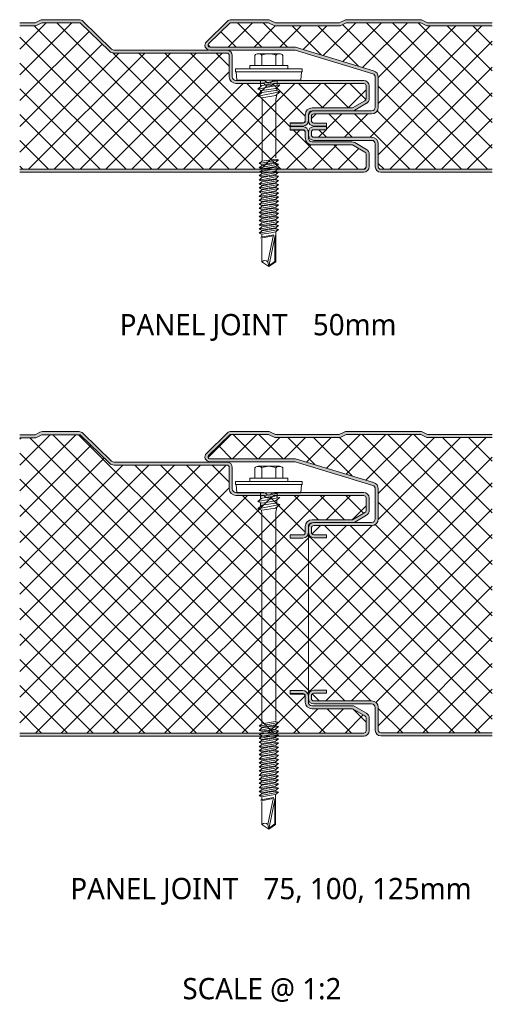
# Model space of a CAD drawing. Header units: millimetres. Extents: x 4895 to 13107, y -1689 to 6634.
# Tile 1 of 9: x 8911 to 9066, y -1689 to -1365. Entities that reach past the tile are written whole.
import ezdxf

# ---------------------------------------------------------------- set-up
doc = ezdxf.new("R2010")
doc.units = ezdxf.units.MM
doc.layers.add('A-DETL-GENF', color=92, linetype='Continuous', lineweight=13)
doc.layers.add('G-ANNO-TEXT', color=231, linetype='Continuous', lineweight=9)
doc.styles.add('Yu Gothic_2', font='Yu Gothic.ttf', dxfattribs={"height": 7})
doc.styles.add('Yu Gothic_B', font='Yu Gothic.ttf', dxfattribs={"height": 7})
pattern_1 = [(45, (-4218.303, 1414.949), (-4.242641, 4.242641), []), (135, (-4218.303, 1414.949), (-4.242641, -4.242641), [])]
pattern_2 = [(45, (-4218.303, 1600.493), (-4.242641, 4.242641), []), (135, (-4218.303, 1600.493), (-4.242641, -4.242641), [])]

# ---------------------------------------------------------------- blocks, each defined once
blk = doc.blocks.new('HFX 1000 - FINELINE - FLAT - HFX 1000 50mm - JOINT - FINELINE - FLAT-4474022-ALL PANELS 10')
at = {"layer": 'A-DETL-GENF'}
h = blk.add_hatch(color=256, dxfattribs=at)
h.paths.add_polyline_path([(0, 0), (113.09, 0), (113.55, 0.06), (113.99, 0.24), (114.36, 0.53), (114.65, 0.9), (114.83, 1.33), (114.89, 1.8), (114.89, 5.96), (114.83, 6.43), (114.65, 6.86), (114.36, 7.23), (113.89, 7.58), (110.11, 9.76), (109.67, 9.94), (109.21, 10), (96.09, 10), (95.78, 10.04), (95.49, 10.16), (95.24, 10.35), (95.05, 10.6), (94.93, 10.89), (94.89, 11.2), (94.88, 13.22), (94.83, 13.67), (94.65, 14.1), (94.36, 14.47), (93.99, 14.76), (93.55, 14.94), (93.09, 15), (88.89, 15), (88.89, 14), (93.09, 14), (93.29, 13.97), (93.49, 13.89), (93.7, 13.71), (93.78, 13.59), (93.86, 13.41), (93.89, 13.06), (93.89, 11.18), (93.96, 10.63), (94.18, 10.1), (94.53, 9.64), (94.99, 9.29), (95.52, 9.07), (96.09, 9), (109.42, 9), (113.49, 6.65), (113.65, 6.53), (113.78, 6.36), (113.86, 6.17), (113.89, 5.96), (113.89, 1.8), (113.86, 1.59), (113.78, 1.4), (113.65, 1.23), (113.49, 1.11), (113.29, 1.03), (113.09, 1), (0, 1)])
h.paths.add_polyline_path([(88.98, 15.2), (93.09, 15.2), (93.55, 15.26), (93.99, 15.44), (94.36, 15.72), (94.65, 16.1), (94.83, 16.53), (94.88, 17.05), (94.89, 19), (94.95, 19.35), (95.05, 19.6), (95.24, 19.84), (95.52, 20.05), (95.78, 20.16), (96.22, 20.2), (109.21, 20.2), (109.67, 20.26), (110.11, 20.44), (113.99, 22.68), (114.36, 22.96), (114.65, 23.33), (114.83, 23.77), (114.89, 24.23), (114.89, 28.4), (114.83, 28.86), (114.65, 29.3), (114.36, 29.67), (113.99, 29.95), (113.49, 30.14), (113.09, 30.2), (83.94, 30.2), (83.54, 30.15), (83.22, 30.04), (82.93, 29.89), (82.26, 29.4), (82.04, 29.34), (81.8, 29.33), (81.57, 29.38), (81.36, 29.48), (81.16, 29.61), (80.88, 29.86), (80.56, 30.04), (80.21, 30.16), (79.84, 30.2), (71.09, 30.2), (70.78, 30.24), (70.49, 30.36), (70.24, 30.55), (70.05, 30.8), (69.93, 31.08), (69.89, 31.4), (69.89, 38.4), (69.83, 38.86), (69.65, 39.3), (69.36, 39.67), (68.99, 39.95), (68.55, 40.13), (68.09, 40.2), (31.04, 40.2), (30.73, 40.23), (30.44, 40.35), (30.2, 40.54), (20.8, 49.68), (20.43, 49.96), (20.01, 50.14), (19.55, 50.2), (7.54, 50.2), (7.06, 50.14), (6.61, 49.97), (5.05, 49.2), (0, 49.2), (0, 48.2), (5.29, 48.2), (7.29, 49.2), (19.87, 49.2), (29.5, 39.82), (29.95, 39.48), (30.48, 39.27), (31.04, 39.2), (68.09, 39.2), (68.29, 39.17), (68.49, 39.09), (68.65, 38.96), (68.78, 38.8), (68.86, 38.6), (68.89, 38.4), (68.89, 31.4), (68.96, 30.83), (69.18, 30.3), (69.53, 29.84), (69.99, 29.49), (70.52, 29.27), (71.09, 29.2), (80.24, 29.2), (80.56, 28.83), (80.96, 28.56), (81.41, 28.39), (81.89, 28.33), (82.37, 28.39), (82.82, 28.56), (83.22, 28.83), (83.54, 29.2), (113.09, 29.2), (113.29, 29.17), (113.49, 29.09), (113.65, 28.96), (113.78, 28.8), (113.86, 28.6), (113.89, 28.32), (113.89, 24.23), (113.86, 24.03), (113.78, 23.83), (113.65, 23.67), (113.49, 23.54), (109.42, 21.2), (96.09, 21.2), (95.52, 21.12), (94.99, 20.9), (94.53, 20.55), (94.18, 20.1), (93.96, 19.56), (93.89, 19), (93.88, 16.92), (93.86, 16.79), (93.78, 16.6), (93.62, 16.41), (93.49, 16.3), (93.29, 16.22), (93.09, 16.2), (88.89, 16.2), (88.89, 15.2)])
h = blk.add_hatch(dxfattribs=at)
h.set_pattern_fill('FP_5', color=256, style=0, pattern_type=2)
h.set_pattern_definition(pattern_1)
h.paths.add_polyline_path([(0, 1), (113.09, 1), (113.29, 1.03), (113.49, 1.11), (113.65, 1.23), (113.78, 1.4), (113.86, 1.59), (113.89, 1.8), (113.89, 5.96), (113.86, 6.17), (113.78, 6.36), (113.65, 6.53), (113.49, 6.65), (109.42, 9), (96.09, 9), (95.52, 9.07), (94.99, 9.29), (94.53, 9.64), (94.18, 10.1), (93.96, 10.63), (93.88, 11.2), (93.88, 13.07), (93.84, 13.26), (93.76, 13.44), (93.63, 13.59), (93.47, 13.71), (93.28, 13.78), (93.09, 13.8), (88.89, 13.8), (88.89, 16.31), (93.09, 16.31), (93.28, 16.34), (93.47, 16.41), (93.63, 16.52), (93.76, 16.67), (93.84, 16.85), (93.88, 17.05), (93.89, 19), (93.96, 19.56), (94.18, 20.1), (94.53, 20.55), (94.99, 20.9), (95.52, 21.12), (96.09, 21.2), (109.42, 21.2), (113.49, 23.54), (113.65, 23.67), (113.78, 23.83), (113.86, 24.03), (113.89, 24.23), (113.89, 28.4), (113.86, 28.6), (113.78, 28.8), (113.65, 28.96), (113.49, 29.09), (113.29, 29.17), (113.09, 29.2), (83.54, 29.2), (83.22, 28.83), (82.82, 28.56), (82.37, 28.39), (81.89, 28.33), (81.41, 28.39), (80.96, 28.56), (80.56, 28.83), (80.22, 29.2), (71.09, 29.2), (70.52, 29.27), (69.99, 29.49), (69.53, 29.84), (69.18, 30.3), (68.96, 30.83), (68.89, 31.4), (68.89, 38.4), (68.86, 38.6), (68.78, 38.8), (68.65, 38.96), (68.49, 39.09), (68.29, 39.17), (68.09, 39.2), (31.04, 39.2), (30.48, 39.27), (29.95, 39.48), (29.5, 39.82), (19.87, 49.2), (7.29, 49.2), (5.29, 48.2), (0, 48.2), (0, 28.32)])
h = blk.add_hatch(color=256, dxfattribs=at)
h.paths.add_polyline_path([(155.29, 0), (155.29, 1), (118.68, 1), (118.48, 1.03), (118.28, 1.11), (118.12, 1.23), (117.99, 1.4), (117.91, 1.59), (117.88, 1.8), (117.88, 9.3), (117.81, 9.87), (117.59, 10.4), (117.24, 10.86), (116.78, 11.21), (116.25, 11.43), (115.68, 11.5), (96.68, 11.5), (96.48, 11.53), (96.28, 11.61), (96.12, 11.73), (95.99, 11.9), (95.91, 12.09), (95.88, 12.3), (95.88, 13.2), (95.91, 13.41), (95.99, 13.6), (96.12, 13.77), (96.28, 13.89), (96.48, 13.97), (96.68, 14), (100.88, 14), (100.88, 15), (96.68, 15), (96.22, 14.94), (95.78, 14.76), (95.41, 14.47), (95.13, 14.1), (94.94, 13.6), (94.88, 13.2), (94.9, 12.21), (94.95, 11.83), (95.13, 11.4), (95.41, 11.03), (95.78, 10.74), (96.22, 10.56), (96.68, 10.5), (115.68, 10.5), (116, 10.46), (116.28, 10.34), (116.53, 10.15), (116.72, 9.9), (116.84, 9.61), (116.88, 9.3), (116.88, 1.8), (116.95, 1.33), (117.13, 0.9), (117.41, 0.53), (117.78, 0.24), (118.22, 0.06), (118.68, 0), (150.28, 0)])
h.paths.add_polyline_path([(100.88, 15.2), (100.88, 16.2), (96.68, 16.2), (96.48, 16.22), (96.28, 16.3), (96.12, 16.43), (95.99, 16.6), (95.91, 16.79), (95.88, 17), (95.88, 18.4), (95.91, 18.6), (95.99, 18.8), (96.12, 18.96), (96.28, 19.09), (96.48, 19.17), (96.68, 19.2), (115.68, 19.2), (116.25, 19.27), (116.78, 19.49), (117.24, 19.84), (117.59, 20.3), (117.81, 20.83), (117.88, 21.4), (117.88, 31.26), (117.81, 31.82), (117.6, 32.34), (117.27, 32.79), (116.84, 33.14), (116.33, 33.37), (90.68, 41.2), (62.35, 41.21), (62.21, 41.26), (62.07, 41.37), (62, 41.45), (61.93, 41.57), (61.89, 41.71), (61.89, 41.87), (61.93, 42.01), (62, 42.14), (62.1, 42.25), (69.23, 49.2), (81.81, 49.2), (83.81, 48.2), (105.29, 48.2), (107.29, 49.2), (131.81, 49.2), (133.81, 48.2), (155.29, 48.2), (155.29, 49.2), (134.05, 49.2), (132.47, 49.98), (132.04, 50.14), (131.55, 50.2), (107.54, 50.2), (107.06, 50.14), (106.61, 49.97), (105.05, 49.2), (84.05, 49.2), (82.49, 49.97), (82.04, 50.14), (81.55, 50.2), (69.55, 50.2), (69.09, 50.14), (68.66, 49.96), (68.3, 49.68), (61.37, 42.94), (61.13, 42.65), (60.95, 42.23), (60.9, 41.85), (60.91, 41.56), (61.01, 41.19), (61.19, 40.86), (61.44, 40.58), (61.76, 40.37), (62.11, 40.24), (62.49, 40.2), (90.54, 40.2), (116.03, 32.41), (116.33, 32.27), (116.55, 32.09), (116.73, 31.85), (116.85, 31.57), (116.88, 31.26), (116.88, 21.4), (116.84, 21.08), (116.72, 20.8), (116.53, 20.55), (116.25, 20.34), (116, 20.24), (115.68, 20.2), (96.68, 20.2), (96.22, 20.13), (95.78, 19.95), (95.41, 19.67), (95.13, 19.3), (94.94, 18.8), (94.88, 18.3), (94.88, 17), (94.95, 16.53), (95.13, 16.1), (95.41, 15.72), (95.78, 15.44), (96.22, 15.26), (96.68, 15.2), (100.82, 15.2)])
h = blk.add_hatch(dxfattribs=at)
h.set_pattern_fill('FP_5', color=256, style=0, pattern_type=2)
h.set_pattern_definition(pattern_1)
h.paths.add_polyline_path([(118.68, 1), (155.29, 1), (155.29, 48.2), (133.81, 48.2), (131.81, 49.2), (107.29, 49.2), (105.29, 48.2), (83.81, 48.2), (81.81, 49.2), (69.23, 49.2), (61.98, 42.11), (61.92, 41.99), (61.89, 41.85), (61.89, 41.71), (61.93, 41.57), (62, 41.45), (62.1, 41.34), (62.21, 41.26), (62.35, 41.21), (62.49, 41.2), (90.68, 41.2), (116.33, 33.37), (116.84, 33.14), (117.27, 32.79), (117.6, 32.34), (117.81, 31.82), (117.88, 31.26), (117.88, 21.4), (117.81, 20.83), (117.59, 20.3), (117.24, 19.84), (116.78, 19.49), (116.25, 19.27), (115.68, 19.2), (96.68, 19.2), (96.48, 19.17), (96.28, 19.09), (96.12, 18.96), (95.99, 18.8), (95.91, 18.6), (95.88, 18.4), (95.88, 17), (95.91, 16.79), (95.99, 16.6), (96.12, 16.43), (96.28, 16.3), (96.48, 16.22), (96.68, 16.2), (100.88, 16.2), (100.88, 14), (96.68, 14), (96.48, 13.97), (96.28, 13.89), (96.12, 13.77), (95.99, 13.6), (95.91, 13.41), (95.88, 13.2), (95.88, 12.3), (95.91, 12.09), (95.99, 11.9), (96.12, 11.73), (96.28, 11.61), (96.48, 11.53), (96.68, 11.5), (115.68, 11.5), (116.25, 11.43), (116.78, 11.21), (117.24, 10.86), (117.59, 10.4), (117.81, 9.87), (117.88, 9.3), (117.88, 1.8), (117.91, 1.59), (117.99, 1.4), (118.12, 1.23), (118.28, 1.11), (118.48, 1.03)])
for p, q in [((5.05, 49.2), (0, 49.2)), ((6.61, 49.97), (5.05, 49.2)), ((7.29, 49.2), (5.29, 48.2)), ((19.87, 49.2), (7.29, 49.2)), ((19.55, 50.2), (7.54, 50.2)), ((29.5, 39.82), (19.87, 49.2)), ((30.2, 40.54), (20.8, 49.68)), ((68.3, 49.68), (61.37, 42.94)), ((69.23, 49.2), (62.07, 42.23)), ((81.81, 49.2), (69.23, 49.2)), ((81.55, 50.2), (69.55, 50.2)), ((83.81, 48.2), (81.81, 49.2)), ((84.05, 49.2), (82.49, 49.97)), ((105.05, 49.2), (84.05, 49.2)), ((106.61, 49.97), (105.05, 49.2)), ((107.29, 49.2), (105.29, 48.2)), ((131.81, 49.2), (107.29, 49.2)), ((131.55, 50.2), (107.54, 50.2)), ((133.81, 48.2), (131.81, 49.2)), ((134.05, 49.2), (132.49, 49.97)), ((155.29, 49.2), (134.05, 49.2)), ((5.29, 48.2), (0, 48.2)), ((105.29, 48.2), (83.81, 48.2)), ((155.29, 48.2), (133.81, 48.2)), ((62.11, 40.2), (31.04, 40.2)), ((68.09, 39.2), (31.04, 39.2)), ((62.49, 41.2), (90.68, 41.2)), ((62.49, 40.2), (90.54, 40.2)), ((78.41, 39), (85.37, 39)), ((90.54, 40.2), (116.03, 32.41)), ((90.68, 41.2), (116.33, 33.37)), ((68.89, 31.4), (68.89, 38.4)), ((69.89, 31.4), (69.89, 38.4)), ((77.25, 38.47), (77.25, 35.15)), ((79.57, 38.47), (79.57, 35.15)), ((84.21, 38.47), (84.21, 35.15)), ((86.53, 38.47), (86.53, 35.15)), ((92.89, 34), (70.89, 34)), ((70.89, 34), (70.89, 33)), ((70.89, 33), (92.89, 33)), ((71.14, 33), (71.36, 30.31)), ((88.14, 35.15), (75.64, 35.15)), ((75.64, 35.15), (75.64, 34)), ((88.14, 34), (88.14, 35.15)), ((92.41, 30.31), (92.64, 33)), ((92.89, 33), (92.89, 34)), ((79.84, 30.2), (71.09, 30.2)), ((80.24, 29.2), (71.09, 29.2)), ((92.41, 30.31), (71.36, 30.31)), ((79.2, 30.31), (79.2, 28.18)), ((84.59, 30.05), (79.2, 29.22)), ((84.59, 29.32), (79.64, 28.56)), ((113.09, 29.2), (83.54, 29.2)), ((113.09, 30.2), (83.94, 30.2)), ((84.59, 30.31), (84.59, 28.61)), ((116.88, 31.26), (116.88, 21.4)), ((117.88, 31.26), (117.88, 21.4)), ((78.28, 27.38), (85.49, 28.78)), ((79.64, 28.56), (78.28, 27.38)), ((79.64, 26.91), (78.28, 27.38)), ((78.28, 25.01), (85.49, 26.41)), ((79.64, 26.19), (78.28, 25.01)), ((79.2, 27.07), (79.2, 25.81)), ((84.14, 27.6), (79.64, 26.91)), ((84.14, 26.88), (79.64, 26.19)), ((85.49, 28.78), (84.14, 27.6)), ((85.49, 26.41), (84.14, 26.88)), ((84.14, 25.23), (85.49, 26.41)), ((84.5, 27.92), (84.5, 26.75)), ((113.89, 24.23), (113.89, 28.4)), ((114.89, 24.23), (114.89, 28.4)), ((78.28, 25.01), (79.64, 24.54)), ((79.32, 24.65), (79.65, 23.92)), ((79.64, 24.54), (84.14, 25.23)), ((79.65, 23.92), (79.65, 3.92)), ((84.15, 23.95), (84.52, 25.57)), ((84.15, 4.74), (84.15, 23.95)), ((109.42, 21.2), (113.49, 23.54)), ((96.09, 21.2), (109.42, 21.2)), ((96.09, 20.2), (96.68, 20.2)), ((115.68, 20.2), (96.68, 20.2)), ((110.11, 20.44), (113.99, 22.68)), ((88.89, 13.8), (88.89, 16.31)), ((88.89, 16.31), (93.09, 16.31)), ((93.88, 17.05), (93.88, 18.99)), ((94.88, 18.4), (94.88, 17)), ((94.89, 18.4), (94.89, 19)), ((95.88, 18.4), (95.88, 17)), ((115.68, 19.2), (96.68, 19.2)), ((93.09, 16.2), (88.89, 16.2)), ((88.89, 15.2), (93.09, 15.2)), ((93.09, 15), (88.89, 15)), ((88.89, 14), (93.09, 14)), ((93.09, 13.8), (88.89, 13.8)), ((93.88, 11.2), (93.88, 13.07)), ((94.88, 13.2), (94.88, 12.3)), ((95.88, 13.2), (95.88, 12.3)), ((96.68, 16.2), (100.88, 16.2)), ((96.68, 15.2), (100.88, 15.2)), ((100.88, 15), (96.68, 15)), ((100.88, 14), (96.68, 14)), ((100.88, 16.2), (100.88, 15.21)), ((100.88, 15.21), (100.88, 14)), ((94.89, 11.2), (94.89, 12.3)), ((109.21, 10), (96.09, 10)), ((96.68, 11.5), (115.68, 11.5)), ((96.68, 10.5), (115.68, 10.5)), ((113.99, 7.52), (110.11, 9.76)), ((109.42, 9), (96.09, 9)), ((113.49, 6.65), (109.42, 9)), ((116.88, 9.3), (116.88, 1.8)), ((117.88, 9.3), (117.88, 1.8)), ((78.74, 2.83), (85.04, 4.05)), ((79.64, 3.61), (78.74, 2.83)), ((79.64, 3.61), (84.14, 4.36)), ((79.64, 2.52), (84.14, 3.27)), ((85.04, 4.05), (84.14, 4.36)), ((85.04, 4.05), (84.14, 3.27)), ((113.89, 1.8), (113.89, 5.96)), ((114.89, 1.8), (114.89, 5.96)), ((0, 1), (113.09, 1)), ((0, 0), (113.09, 0)), ((78.74, 2.83), (79.64, 2.52)), ((78.74, 1.48), (85.04, 2.71)), ((79.64, 2.26), (78.74, 1.48)), ((78.74, 1.48), (79.64, 1.17)), ((78.74, 0.14), (79.84, 0.35)), ((78.74, 0.14), (79.64, -0.17)), ((79.13, 0.21), (79.72, 0.67)), ((84.14, 3.01), (79.64, 2.26)), ((84.14, 1.92), (79.64, 1.17)), ((84.14, 1.67), (79.64, 0.92)), ((79.65, 0.31), (85.04, 1.36)), ((80.49, -0.29), (84.14, 0.32)), ((85.04, 0.01), (80.99, -0.77)), ((85.04, 0.01), (83.91, 0.4)), ((85.04, 1.36), (83.97, 0.29)), ((85.04, 2.71), (84.14, 3.01)), ((85.04, 2.71), (84.14, 1.92)), ((85.04, 1.36), (84.14, 1.67)), ((85.04, 0.01), (84.14, -0.77)), ((118.68, 1), (155.29, 1)), ((118.68, 0), (155.29, 0)), ((79.64, -0.43), (78.74, -1.21)), ((80.99, -0.77), (78.74, -1.21)), ((78.74, -1.21), (79.64, -1.52)), ((79.64, -1.78), (78.74, -2.56)), ((78.74, -2.56), (82.13, -1.9)), ((78.74, -2.56), (79.64, -2.87)), ((78.74, -3.9), (83.28, -3.02)), ((79.64, -3.12), (78.74, -3.9)), ((79.64, -0.43), (80.49, -0.29)), ((79.64, -1.52), (81.44, -1.22)), ((81.66, -1.44), (79.64, -1.78)), ((82.61, -2.37), (79.64, -2.87)), ((82.84, -2.59), (79.64, -3.12)), ((81.44, -1.22), (84.14, -0.77)), ((84.14, -1.03), (81.98, -1.39)), ((82.13, -1.9), (85.04, -1.33)), ((84.14, -2.12), (82.61, -2.37)), ((84.14, -2.37), (82.84, -2.59)), ((83.28, -3.02), (85.04, -2.68)), ((85.04, -2.68), (84.1, -3.47)), ((85.04, -1.33), (84.14, -1.03)), ((85.04, -1.33), (84.14, -2.12)), ((85.04, -2.68), (84.14, -2.37)), ((78.74, -3.9), (79.64, -4.21)), ((79.64, -4.47), (78.74, -5.25)), ((78.74, -5.25), (82.13, -4.59)), ((78.74, -5.25), (79.64, -5.56)), ((79.64, -5.82), (78.74, -6.6)), ((78.74, -6.6), (82.13, -5.94)), ((79.64, -4.21), (83.78, -3.52)), ((81.66, -4.13), (79.64, -4.47)), ((82.61, -5.06), (79.64, -5.56)), ((81.66, -5.48), (79.64, -5.82)), ((82.61, -6.42), (79.64, -6.91)), ((84.14, -3.72), (81.98, -4.08)), ((84.14, -5.07), (81.98, -5.43)), ((84.14, -6.41), (81.98, -6.77)), ((82.13, -4.59), (85.04, -4.03)), ((82.13, -5.94), (85.04, -5.38)), ((84.14, -4.81), (82.61, -5.06)), ((84.14, -6.16), (82.61, -6.42)), ((85.04, -4.03), (84.14, -3.72)), ((85.04, -4.03), (84.14, -4.81)), ((85.04, -5.38), (84.14, -5.07)), ((85.04, -5.38), (84.14, -6.16)), ((85.04, -6.72), (84.14, -6.41)), ((78.74, -6.6), (79.64, -6.91)), ((79.64, -7.16), (78.74, -7.94)), ((78.74, -7.94), (82.13, -7.29)), ((78.74, -7.94), (79.64, -8.25)), ((79.64, -8.51), (78.74, -9.29)), ((78.74, -9.29), (82.13, -8.63)), ((78.74, -9.29), (79.64, -9.6)), ((81.66, -6.83), (79.64, -7.16)), ((82.61, -7.76), (79.64, -8.25)), ((81.66, -8.17), (79.64, -8.51)), ((82.61, -9.1), (79.64, -9.6)), ((81.66, -9.52), (79.64, -9.86)), ((84.14, -7.76), (81.98, -8.12)), ((84.14, -9.11), (81.98, -9.47)), ((82.13, -7.29), (85.04, -6.72)), ((82.13, -8.63), (85.04, -8.07)), ((82.13, -9.98), (85.04, -9.41)), ((84.14, -7.5), (82.61, -7.76)), ((84.14, -8.85), (82.61, -9.1)), ((85.04, -6.72), (84.14, -7.5)), ((85.04, -8.07), (84.14, -7.76)), ((85.04, -8.07), (84.14, -8.85)), ((85.04, -9.41), (84.14, -9.11)), ((85.04, -9.41), (84.14, -10.2)), ((79.64, -9.86), (78.74, -10.64)), ((78.74, -10.64), (82.13, -9.98)), ((78.74, -10.64), (79.64, -10.95)), ((79.64, -11.2), (78.74, -11.98)), ((78.74, -11.98), (82.13, -11.33)), ((78.74, -11.98), (79.64, -12.29)), ((79.64, -12.55), (78.74, -13.33)), ((78.74, -13.33), (82.13, -12.67)), ((82.61, -10.45), (79.64, -10.95)), ((81.66, -10.87), (79.64, -11.2)), ((82.61, -11.8), (79.64, -12.29)), ((81.66, -12.21), (79.64, -12.55)), ((84.14, -10.45), (81.98, -10.81)), ((84.14, -11.8), (81.98, -12.16)), ((82.13, -11.33), (85.04, -10.76)), ((82.13, -12.67), (85.04, -12.11)), ((84.14, -10.2), (82.61, -10.45)), ((84.14, -11.54), (82.61, -11.8)), ((84.14, -12.89), (82.61, -13.14)), ((85.04, -10.76), (84.14, -10.45)), ((85.04, -10.76), (84.14, -11.54)), ((85.04, -12.11), (84.14, -11.8)), ((85.04, -12.11), (84.14, -12.89)), ((78.74, -13.33), (79.64, -13.64)), ((79.64, -13.9), (78.74, -14.68)), ((78.74, -14.68), (82.13, -14.02)), ((78.74, -14.68), (79.64, -14.99)), ((79.64, -15.24), (78.74, -16.03)), ((78.74, -16.03), (82.13, -15.37)), ((78.74, -16.03), (79.64, -16.33)), ((82.61, -13.14), (79.64, -13.64)), ((81.66, -13.56), (79.64, -13.9)), ((82.61, -14.49), (79.64, -14.99)), ((81.66, -14.91), (79.64, -15.24)), ((82.61, -15.84), (79.64, -16.33)), ((84.14, -13.15), (81.98, -13.51)), ((84.14, -14.49), (81.98, -14.85)), ((84.14, -15.84), (81.98, -16.2)), ((82.13, -14.02), (85.04, -13.45)), ((82.13, -15.37), (85.04, -14.8)), ((82.13, -16.71), (85.04, -16.15)), ((84.14, -14.24), (82.61, -14.49)), ((84.14, -15.58), (82.61, -15.84)), ((85.04, -13.45), (84.14, -13.15)), ((85.04, -13.45), (84.14, -14.24)), ((85.04, -14.8), (84.14, -14.49)), ((85.04, -14.8), (84.14, -15.58)), ((85.04, -16.15), (84.14, -15.84)), ((85.04, -16.15), (84.14, -16.93)), ((79.64, -16.59), (78.74, -17.37)), ((78.74, -17.37), (82.13, -16.71)), ((78.74, -17.37), (79.64, -17.68)), ((79.64, -17.94), (78.74, -18.72)), ((78.74, -18.72), (82.13, -18.06)), ((78.74, -18.72), (79.64, -19.03)), ((79.64, -19.28), (78.74, -20.07)), ((78.74, -20.07), (82.13, -19.41)), ((81.66, -16.25), (79.64, -16.59)), ((82.61, -17.18), (79.64, -17.68)), ((81.66, -17.6), (79.64, -17.94)), ((82.61, -18.53), (79.64, -19.03)), ((81.66, -18.95), (79.64, -19.28)), ((84.14, -17.19), (81.98, -17.55)), ((84.14, -18.53), (81.98, -18.89)), ((82.13, -18.06), (85.04, -17.49)), ((82.13, -19.41), (85.04, -18.84)), ((84.14, -16.93), (82.61, -17.18)), ((84.14, -18.28), (82.61, -18.53)), ((85.04, -17.49), (84.14, -17.19)), ((85.04, -17.49), (84.14, -18.28)), ((85.04, -18.84), (84.14, -18.53)), ((85.04, -18.84), (84.14, -19.62)), ((78.74, -20.07), (79.64, -20.37)), ((83.37, -20.64), (79.25, -21.37)), ((79.31, -21.69), (83.32, -20.91)), ((82.61, -19.88), (79.64, -20.37)), ((79.64, -20.37), (79.64, -21.3)), ((79.64, -21.9), (79.64, -29.46)), ((81.54, -29.46), (83.37, -20.64)), ((84.02, -20.78), (81.89, -31.03)), ((84.14, -19.62), (82.61, -19.88)), ((83.87, -21.47), (83.87, -29.32)), ((84.14, -29.46), (84.14, -19.62)), ((79.64, -29.46), (81.89, -31.03)), ((81.89, -31.03), (81.54, -29.46)), ((81.89, -31.03), (84.14, -29.46)), ((83.87, -29.32), (81.97, -30.66))]:
    blk.add_line(p, q, dxfattribs=at)
for centre, radius, start, end in [((7.54, 48.1), 2.1, 90, 116.5651), ((19.55, 48.4), 1.8, 45.7585, 90), ((69.55, 48.4), 1.8, 90, 134.2415), ((81.55, 48.1), 2.1, 63.4349, 90), ((107.54, 48.1), 2.1, 90, 116.5651), ((131.55, 48.1), 2.1, 63.4349, 90), ((62.49, 41.8), 1.6, 134.2415, 270), ((62.49, 41.8), 0.6, 134.2415, 270), ((31.04, 41.4), 2.2, 225.7585, 270), ((31.04, 41.4), 1.2, 225.7585, 270), ((68.09, 38.4), 1.8, 0, 90), ((68.09, 38.4), 0.8, 0, 90), ((78.41, 37.45), 1.54, 41.3319, 138.6681), ((81.89, 33.61), 5.39, 64.5175, 115.4825), ((85.37, 37.45), 1.54, 41.3319, 138.6681), ((115.68, 31.26), 1.2, 360, 73.0233), ((115.68, 31.26), 2.2, 0, 73.0233), ((71.09, 31.4), 2.2, 180, 270), ((71.09, 31.4), 1.2, 180, 270), ((79.84, 28.4), 1.8, 42.5976, 90), ((81.89, 30.33), 2, 214.5, 325.5), ((81.89, 30.33), 1, 224.6456, 318.9738), ((83.94, 28.4), 1.8, 90, 135.3756), ((113.09, 28.4), 1.8, 360, 90), ((113.09, 28.4), 0.8, 360, 90), ((113.09, 24.23), 0.8, 300, 360), ((113.09, 24.23), 1.8, 300, 360), ((96.09, 19), 2.2, 90, 180), ((96.68, 18.4), 1.8, 90, 180), ((96.09, 19), 1.2, 90, 180), ((109.21, 22), 1.8, 270, 300), ((115.68, 21.4), 1.2, 270, 0), ((115.68, 21.4), 2.2, 270, 0), ((93.09, 17.11), 0.8, 270, 355.2551), ((93.09, 17), 1.8, 270, 360), ((93.09, 17), 0.8, 270, 349.6093), ((96.68, 17), 1.8, 180, 270), ((96.68, 18.4), 0.8, 90, 180), ((96.68, 17), 0.8, 180, 270), ((93.09, 13.2), 1.8, 0.0248, 90), ((93.09, 13.2), 0.8, 4.6767, 90), ((93.09, 13), 0.8, 4.7467, 90), ((96.68, 13.2), 1.8, 90, 180), ((96.68, 13.2), 0.8, 90, 180), ((96.09, 11.2), 2.2, 180, 270), ((96.68, 12.3), 1.8, 180, 270), ((96.09, 11.2), 1.2, 180, 270), ((96.68, 12.3), 0.8, 180, 270), ((109.21, 8.2), 1.8, 60, 90), ((115.68, 9.3), 2.2, 0, 90), ((115.68, 9.3), 1.2, 0, 90), ((113.09, 5.96), 0.8, 360, 60), ((113.09, 5.96), 1.8, 0, 60), ((113.09, 1.8), 1.8, 270, 360), ((113.09, 1.8), 0.8, 270, 0), ((118.68, 1.8), 1.8, 180, 270), ((118.68, 1.8), 0.8, 180, 270), ((80.59, -30.49), 1.41, 47.2756, 132.7244)]:
    blk.add_arc(centre, radius, start, end, dxfattribs=at)
blk = doc.blocks.new('HFX 1000 - FINELINE - FLAT - HFX 1000 100mm - JOINT - FINELINE - FLAT-4474020-ALL PANELS 10')
at = {"layer": 'A-DETL-GENF'}
h = blk.add_hatch(color=256, dxfattribs=at)
h.paths.add_polyline_path([(0, 0), (113.08, 0), (113.55, 0.06), (113.98, 0.24), (114.36, 0.53), (114.64, 0.9), (114.82, 1.33), (114.88, 1.8), (114.88, 5.96), (114.82, 6.43), (114.64, 6.86), (114.36, 7.23), (113.88, 7.58), (110.11, 9.76), (109.67, 9.94), (109.21, 10), (96.08, 10), (95.77, 10.04), (95.48, 10.16), (95.24, 10.35), (95.05, 10.6), (94.93, 10.89), (94.88, 11.2), (94.87, 13.31), (94.82, 13.67), (94.64, 14.1), (94.36, 14.47), (93.98, 14.76), (93.55, 14.94), (93.08, 15), (88.88, 15), (88.88, 14), (93.08, 14), (93.29, 13.97), (93.52, 13.87), (93.65, 13.76), (93.78, 13.59), (93.86, 13.41), (93.88, 13.06), (93.88, 11.2), (93.96, 10.63), (94.18, 10.1), (94.53, 9.64), (94.98, 9.29), (95.52, 9.07), (96.08, 9), (109.42, 9), (113.48, 6.65), (113.65, 6.53), (113.78, 6.36), (113.86, 6.17), (113.88, 5.96), (113.88, 1.8), (113.86, 1.59), (113.78, 1.4), (113.65, 1.23), (113.48, 1.11), (113.29, 1.03), (113.08, 1), (0, 1)])
h.paths.add_polyline_path([(88.98, 65.19), (93.08, 65.19), (93.55, 65.26), (93.98, 65.44), (94.36, 65.72), (94.64, 66.09), (94.82, 66.53), (94.88, 67.09), (94.88, 68.99), (94.95, 69.35), (95.05, 69.59), (95.24, 69.84), (95.53, 70.05), (95.78, 70.16), (96.68, 70.29), (109.76, 70.29), (110.11, 70.44), (113.98, 72.67), (114.36, 72.96), (114.64, 73.33), (114.82, 73.77), (114.88, 74.23), (114.88, 78.39), (114.82, 78.86), (114.64, 79.29), (114.36, 79.67), (113.98, 79.95), (113.48, 80.14), (113.01, 80.19), (83.93, 80.19), (83.58, 80.16), (83.24, 80.06), (82.93, 79.89), (82.26, 79.4), (82.03, 79.34), (81.8, 79.33), (81.57, 79.38), (81.36, 79.48), (81.16, 79.61), (80.88, 79.86), (80.56, 80.04), (80.2, 80.16), (79.84, 80.19), (71.08, 80.19), (70.77, 80.24), (70.48, 80.36), (70.24, 80.55), (70.05, 80.79), (69.93, 81.08), (69.88, 81.39), (69.88, 88.39), (69.82, 88.86), (69.64, 89.29), (69.36, 89.67), (68.98, 89.95), (68.48, 90.14), (68.08, 90.19), (31.03, 90.19), (30.73, 90.23), (30.44, 90.35), (30.2, 90.53), (20.8, 99.68), (20.43, 99.96), (20, 100.14), (19.54, 100.19), (7.54, 100.19), (7.06, 100.14), (6.6, 99.97), (5.05, 99.19), (0, 99.19), (0, 98.19), (5.28, 98.19), (7.28, 99.19), (19.87, 99.19), (29.5, 89.82), (29.95, 89.48), (30.47, 89.27), (31.03, 89.19), (68.08, 89.19), (68.29, 89.17), (68.48, 89.09), (68.65, 88.96), (68.78, 88.79), (68.86, 88.6), (68.88, 88.39), (68.88, 81.39), (68.96, 80.83), (69.18, 80.29), (69.53, 79.84), (69.98, 79.49), (70.52, 79.27), (71.08, 79.19), (80.24, 79.19), (80.56, 78.83), (80.95, 78.56), (81.4, 78.39), (81.88, 78.33), (82.36, 78.39), (82.82, 78.56), (83.21, 78.83), (83.53, 79.19), (113.08, 79.19), (113.29, 79.17), (113.48, 79.09), (113.65, 78.96), (113.78, 78.79), (113.86, 78.6), (113.88, 78.39), (113.88, 74.23), (113.86, 74.03), (113.78, 73.83), (113.65, 73.67), (113.48, 73.54), (109.42, 71.19), (96.08, 71.19), (95.52, 71.12), (94.98, 70.9), (94.53, 70.55), (94.18, 70.09), (93.96, 69.56), (93.88, 68.99), (93.88, 66.99), (93.86, 66.79), (93.78, 66.59), (93.65, 66.43), (93.48, 66.3), (93.29, 66.22), (93.08, 66.19), (88.88, 66.19), (88.88, 65.19)])
h = blk.add_hatch(dxfattribs=at)
h.set_pattern_fill('FP_6', color=256, style=0, pattern_type=2)
h.set_pattern_definition(pattern_2)
h.paths.add_polyline_path([(0, 1), (113.08, 1), (113.29, 1.03), (113.48, 1.11), (113.65, 1.23), (113.78, 1.4), (113.86, 1.59), (113.88, 1.8), (113.88, 5.96), (113.86, 6.17), (113.78, 6.36), (113.65, 6.53), (113.48, 6.65), (109.42, 9), (96.08, 9), (95.52, 9.07), (94.98, 9.29), (94.53, 9.64), (94.18, 10.1), (93.96, 10.63), (93.88, 11.2), (93.88, 13.07), (93.84, 13.26), (93.75, 13.44), (93.63, 13.59), (93.47, 13.71), (93.28, 13.78), (93.08, 13.8), (88.88, 13.8), (88.88, 15), (93.08, 15), (93.55, 14.94), (93.98, 14.76), (94.36, 14.47), (94.64, 14.1), (94.82, 13.67), (94.88, 13.3), (94.88, 66.99), (94.82, 66.53), (94.64, 66.09), (94.36, 65.72), (93.98, 65.44), (93.55, 65.26), (93.08, 65.19), (88.88, 65.19), (88.88, 66.19), (93.08, 66.19), (93.29, 66.22), (93.48, 66.3), (93.65, 66.43), (93.78, 66.59), (93.86, 66.79), (93.88, 66.99), (93.88, 68.99), (93.96, 69.56), (94.18, 70.09), (94.55, 70.56), (94.98, 70.9), (95.52, 71.12), (96.08, 71.19), (109.42, 71.19), (113.48, 73.54), (113.65, 73.67), (113.78, 73.83), (113.86, 74.03), (113.88, 74.23), (113.88, 78.39), (113.86, 78.6), (113.78, 78.79), (113.65, 78.96), (113.48, 79.09), (113.29, 79.17), (113.08, 79.19), (83.53, 79.19), (83.21, 78.83), (82.82, 78.56), (82.36, 78.39), (81.88, 78.33), (81.4, 78.39), (80.95, 78.56), (80.56, 78.83), (80.22, 79.19), (71.08, 79.19), (70.52, 79.27), (69.98, 79.49), (69.53, 79.84), (69.18, 80.29), (68.96, 80.83), (68.88, 81.39), (68.88, 88.39), (68.86, 88.6), (68.78, 88.79), (68.65, 88.96), (68.48, 89.09), (68.29, 89.17), (68.08, 89.19), (31.03, 89.19), (30.47, 89.27), (29.95, 89.48), (29.5, 89.82), (19.87, 99.19), (7.28, 99.19), (5.28, 98.19), (0, 98.19), (0, 5.43)])
h = blk.add_hatch(color=256, dxfattribs=at)
h.paths.add_polyline_path([(155.35, 0.1), (155.35, 1.1), (118.68, 1.1), (118.48, 1.12), (118.28, 1.2), (118.12, 1.33), (117.99, 1.5), (117.91, 1.69), (117.88, 1.9), (117.88, 9.4), (117.81, 9.97), (117.59, 10.5), (117.24, 10.95), (116.78, 11.3), (116.25, 11.52), (115.68, 11.6), (96.68, 11.6), (96.48, 11.62), (96.28, 11.7), (96.12, 11.83), (95.99, 12), (95.91, 12.19), (95.88, 12.4), (95.88, 13.3), (95.91, 13.5), (96.04, 13.76), (96.12, 13.86), (96.28, 13.99), (96.48, 14.07), (96.68, 14.1), (100.88, 14.1), (100.88, 15.1), (96.68, 15.1), (96.22, 15.04), (95.78, 14.86), (95.41, 14.57), (95.13, 14.2), (94.95, 13.76), (94.88, 13.3), (94.9, 12.31), (94.95, 11.93), (95.13, 11.5), (95.41, 11.12), (95.78, 10.84), (96.22, 10.66), (96.68, 10.6), (115.68, 10.6), (116, 10.56), (116.28, 10.44), (116.53, 10.25), (116.72, 10), (116.84, 9.71), (116.88, 9.4), (116.88, 1.9), (116.95, 1.43), (117.13, 1), (117.41, 0.62), (117.78, 0.34), (118.22, 0.16), (118.68, 0.1), (125.57, 0.1)])
h.paths.add_polyline_path([(100.88, 65.29), (100.88, 66.29), (96.68, 66.29), (96.48, 66.32), (96.28, 66.4), (96.12, 66.53), (95.99, 66.69), (95.91, 66.89), (95.88, 67.09), (95.88, 68.49), (95.91, 68.7), (95.99, 68.89), (96.12, 69.06), (96.28, 69.19), (96.48, 69.26), (96.68, 69.29), (115.68, 69.29), (116.25, 69.37), (116.78, 69.59), (117.24, 69.94), (117.59, 70.39), (117.81, 70.92), (117.88, 71.49), (117.88, 81.36), (117.81, 81.92), (117.59, 82.45), (117.27, 82.88), (116.84, 83.23), (116.33, 83.46), (90.68, 91.29), (62.35, 91.31), (62.21, 91.36), (62.07, 91.47), (62, 91.54), (61.93, 91.67), (61.89, 91.8), (61.89, 91.97), (61.93, 92.11), (62, 92.24), (62.1, 92.35), (69.23, 99.29), (81.81, 99.29), (83.81, 98.29), (105.29, 98.29), (107.29, 99.29), (131.81, 99.29), (133.81, 98.29), (155.35, 98.29), (155.35, 99.29), (134.05, 99.29), (132.47, 100.08), (132.04, 100.24), (131.55, 100.29), (107.54, 100.29), (107.06, 100.24), (106.61, 100.07), (105.05, 99.29), (84.05, 99.29), (82.49, 100.07), (82.04, 100.24), (81.55, 100.29), (69.55, 100.29), (69.09, 100.23), (68.66, 100.06), (68.3, 99.78), (61.37, 93.04), (61.13, 92.74), (60.95, 92.32), (60.9, 91.94), (60.91, 91.65), (61.01, 91.29), (61.19, 90.96), (61.44, 90.68), (61.76, 90.47), (62.11, 90.34), (62.63, 90.29), (90.54, 90.29), (116.03, 82.51), (116.31, 82.38), (116.55, 82.19), (116.74, 81.91), (116.85, 81.66), (116.88, 81.36), (116.88, 71.49), (116.84, 71.18), (116.72, 70.89), (116.53, 70.64), (116.25, 70.44), (116, 70.33), (115.68, 70.29), (96.68, 70.29), (96.22, 70.23), (95.78, 70.05), (95.41, 69.76), (95.13, 69.39), (94.95, 68.96), (94.88, 68.49), (94.88, 67.09), (94.95, 66.63), (95.13, 66.19), (95.41, 65.82), (95.78, 65.53), (96.22, 65.35), (96.68, 65.29), (97.74, 65.29)])
h = blk.add_hatch(dxfattribs=at)
h.set_pattern_fill('FP_6', color=256, style=0, pattern_type=2)
h.set_pattern_definition(pattern_2)
h.paths.add_polyline_path([(118.68, 1.1), (155.35, 1.1), (155.35, 98.29), (133.81, 98.29), (131.81, 99.29), (107.29, 99.29), (105.29, 98.29), (83.81, 98.29), (81.81, 99.29), (69.23, 99.29), (61.98, 92.21), (61.92, 92.08), (61.89, 91.94), (61.89, 91.8), (61.93, 91.67), (62, 91.54), (62.1, 91.44), (62.21, 91.36), (62.35, 91.31), (62.49, 91.29), (90.68, 91.29), (116.33, 83.46), (116.84, 83.23), (117.27, 82.88), (117.6, 82.43), (117.81, 81.91), (117.88, 81.36), (117.88, 71.49), (117.81, 70.92), (117.59, 70.39), (117.24, 69.94), (116.78, 69.59), (116.25, 69.37), (115.68, 69.29), (96.68, 69.29), (96.48, 69.26), (96.28, 69.19), (96.12, 69.06), (95.99, 68.89), (95.91, 68.7), (95.88, 68.49), (95.88, 67.09), (95.91, 66.89), (95.99, 66.69), (96.12, 66.53), (96.28, 66.4), (96.48, 66.32), (96.68, 66.29), (100.88, 66.29), (100.88, 65.29), (96.68, 65.29), (96.22, 65.35), (95.78, 65.53), (95.41, 65.82), (95.13, 66.19), (94.95, 66.63), (94.88, 67.09), (94.88, 13.3), (94.95, 13.76), (95.13, 14.2), (95.41, 14.57), (95.78, 14.86), (96.22, 15.04), (96.68, 15.1), (100.88, 15.1), (100.88, 14.1), (96.68, 14.1), (96.48, 14.07), (96.28, 13.99), (96.12, 13.86), (95.99, 13.7), (95.91, 13.5), (95.88, 13.3), (95.88, 12.4), (95.91, 12.19), (96.03, 11.94), (96.12, 11.83), (96.28, 11.7), (96.48, 11.62), (96.68, 11.6), (115.68, 11.6), (116.25, 11.52), (116.78, 11.3), (117.24, 10.95), (117.59, 10.5), (117.81, 9.97), (117.88, 9.4), (117.88, 1.9), (117.91, 1.69), (117.99, 1.5), (118.12, 1.33), (118.28, 1.2), (118.48, 1.12)])
for p, q in [((5.05, 99.19), (0, 99.19)), ((5.28, 98.19), (0, 98.19)), ((6.6, 99.97), (5.05, 99.19)), ((7.28, 99.19), (5.28, 98.19)), ((19.87, 99.19), (7.28, 99.19)), ((19.54, 100.19), (7.54, 100.19)), ((29.5, 89.82), (19.87, 99.19)), ((30.2, 90.53), (20.8, 99.68)), ((68.3, 99.78), (61.37, 93.04)), ((69.23, 99.29), (62.07, 92.32)), ((81.81, 99.29), (69.23, 99.29)), ((81.55, 100.29), (69.55, 100.29)), ((83.81, 98.29), (81.81, 99.29)), ((84.05, 99.29), (82.49, 100.07)), ((105.29, 98.29), (83.81, 98.29)), ((105.05, 99.29), (84.05, 99.29)), ((106.61, 100.07), (105.05, 99.29)), ((107.29, 99.29), (105.29, 98.29)), ((131.81, 99.29), (107.29, 99.29)), ((131.55, 100.29), (107.54, 100.29)), ((133.81, 98.29), (131.81, 99.29)), ((134.05, 99.29), (132.49, 100.07)), ((155.35, 98.29), (133.81, 98.29)), ((155.35, 99.29), (134.05, 99.29)), ((62.49, 91.29), (90.68, 91.29)), ((90.68, 91.29), (116.33, 83.46)), ((68.08, 90.19), (31.03, 90.19)), ((68.08, 89.19), (31.03, 89.19)), ((62.49, 90.29), (90.54, 90.29)), ((68.88, 81.39), (68.88, 88.39)), ((69.88, 81.39), (69.88, 88.39)), ((77.24, 88.26), (77.24, 84.94)), ((78.4, 88.79), (85.36, 88.79)), ((79.56, 88.26), (79.56, 84.94)), ((84.2, 88.26), (84.2, 84.94)), ((86.52, 88.26), (86.52, 84.94)), ((90.54, 90.29), (116.03, 82.51)), ((88.13, 84.94), (75.63, 84.94)), ((75.63, 84.94), (75.63, 83.79)), ((88.13, 83.79), (88.13, 84.94)), ((92.88, 83.79), (70.88, 83.79)), ((70.88, 83.79), (70.88, 82.79)), ((70.88, 82.79), (92.88, 82.79)), ((71.13, 82.79), (71.36, 80.1)), ((92.41, 80.1), (92.63, 82.79)), ((92.88, 82.79), (92.88, 83.79)), ((116.88, 81.36), (116.88, 71.49)), ((117.88, 81.36), (117.88, 71.49)), ((79.84, 80.19), (71.08, 80.19)), ((80.24, 79.19), (71.08, 79.19)), ((92.41, 80.1), (71.36, 80.1)), ((78.28, 77.17), (85.49, 78.57)), ((79.63, 78.35), (78.28, 77.17)), ((79.19, 80.1), (79.19, 77.97)), ((84.58, 79.84), (79.19, 79.01)), ((84.58, 79.11), (79.63, 78.35)), ((113.08, 79.19), (83.53, 79.19)), ((113.08, 80.19), (83.93, 80.19)), ((85.49, 78.57), (84.13, 77.39)), ((84.58, 80.1), (84.58, 78.4)), ((113.88, 74.23), (113.88, 78.39)), ((114.88, 74.23), (114.88, 78.39)), ((79.63, 76.7), (78.28, 77.17)), ((78.28, 74.8), (85.49, 76.2)), ((79.63, 75.98), (78.28, 74.8)), ((78.28, 74.8), (79.63, 74.33)), ((79.19, 76.86), (79.19, 75.6)), ((84.13, 77.39), (79.63, 76.7)), ((84.13, 76.67), (79.63, 75.98)), ((79.63, 74.33), (84.13, 75.02)), ((85.49, 76.2), (84.13, 76.67)), ((84.13, 75.02), (85.49, 76.2)), ((84.15, 73.74), (84.52, 75.36)), ((84.49, 77.71), (84.49, 76.54)), ((79.32, 74.44), (79.64, 73.7)), ((79.64, 73.7), (79.64, 4.34)), ((84.15, 5.17), (84.15, 73.74)), ((109.42, 71.19), (113.48, 73.54)), ((110.11, 70.44), (113.98, 72.67)), ((93.88, 66.99), (93.88, 68.99)), ((94.88, 68.49), (94.88, 68.99)), ((94.88, 68.49), (94.88, 67.09)), ((95.88, 68.49), (95.88, 67.09)), ((96.08, 71.19), (109.42, 71.19)), ((96.08, 70.19), (96.22, 70.19)), ((115.68, 70.29), (96.68, 70.29)), ((115.68, 69.29), (96.68, 69.29)), ((88.88, 65.19), (88.88, 66.19)), ((88.88, 66.19), (93.08, 66.19)), ((93.08, 65.19), (88.88, 65.19)), ((94.88, 67.09), (94.88, 13.3)), ((96.68, 66.29), (100.88, 66.29)), ((100.88, 65.29), (96.68, 65.29)), ((100.88, 66.29), (100.88, 65.29)), ((88.88, 13.8), (88.88, 15)), ((88.88, 15), (93.08, 15)), ((88.88, 14), (93.08, 14)), ((93.08, 13.8), (88.88, 13.8)), ((93.88, 11.2), (93.88, 13.07)), ((94.88, 13.3), (94.88, 12.4)), ((95.88, 13.3), (95.88, 12.4)), ((96.68, 15.1), (100.88, 15.1)), ((100.88, 14.1), (96.68, 14.1)), ((100.88, 15.1), (100.88, 14.1)), ((94.88, 11.2), (94.88, 12.4)), ((109.21, 10), (96.08, 10)), ((96.68, 11.6), (115.68, 11.6)), ((96.68, 10.6), (115.68, 10.6)), ((113.98, 7.52), (110.11, 9.76)), ((109.42, 9), (96.08, 9)), ((113.48, 6.65), (109.42, 9)), ((116.88, 9.4), (116.88, 1.9)), ((117.88, 9.4), (117.88, 1.9)), ((78.73, 3.25), (85.03, 4.48)), ((79.63, 4.04), (78.73, 3.25)), ((78.73, 3.25), (79.63, 2.95)), ((79.63, 4.04), (84.13, 4.79)), ((79.63, 2.95), (84.13, 3.7)), ((84.13, 3.44), (79.63, 2.69)), ((85.03, 4.48), (84.13, 4.79)), ((85.03, 4.48), (84.13, 3.7)), ((85.03, 3.13), (84.13, 3.44)), ((113.88, 1.8), (113.88, 5.96)), ((114.88, 1.8), (114.88, 5.96)), ((0, 1), (113.08, 1)), ((78.73, 1.91), (85.03, 3.13)), ((79.63, 2.69), (78.73, 1.91)), ((78.73, 1.91), (79.63, 1.6)), ((78.73, 0.56), (79.84, 0.78)), ((78.73, 0.56), (79.63, 0.25)), ((79.12, 0.64), (79.72, 1.1)), ((84.13, 2.35), (79.63, 1.6)), ((84.13, 2.09), (79.63, 1.34)), ((79.63, 0), (80.49, 0.14)), ((79.64, 0.74), (85.03, 1.79)), ((80.49, 0.14), (84.13, 0.75)), ((85.03, 0.44), (80.98, -0.35)), ((85.03, 0.44), (83.9, 0.83)), ((85.03, 1.79), (83.96, 0.72)), ((85.03, 3.13), (84.13, 2.35)), ((85.03, 1.79), (84.13, 2.09)), ((85.03, 0.44), (84.13, -0.34)), ((118.68, 1.1), (155.35, 1.1)), ((118.68, 0.1), (155.35, 0.1)), ((0, 0), (113.08, 0)), ((79.63, 0), (78.73, -0.79)), ((80.98, -0.35), (78.73, -0.79)), ((78.73, -0.79), (79.63, -1.09)), ((79.63, -1.35), (78.73, -2.13)), ((78.73, -2.13), (82.13, -1.47)), ((78.73, -2.13), (79.63, -2.44)), ((78.73, -3.48), (83.27, -2.6)), ((79.63, -2.7), (78.73, -3.48)), ((79.63, -1.09), (81.43, -0.79)), ((81.66, -1.01), (79.63, -1.35)), ((82.61, -1.94), (79.63, -2.44)), ((82.83, -2.16), (79.63, -2.7)), ((79.63, -3.79), (83.78, -3.09)), ((81.43, -0.79), (84.13, -0.34)), ((84.13, -0.6), (81.98, -0.96)), ((82.13, -1.47), (85.03, -0.91)), ((84.13, -1.69), (82.61, -1.94)), ((84.13, -1.95), (82.83, -2.16)), ((83.27, -2.6), (85.03, -2.25)), ((85.03, -2.25), (84.1, -3.04)), ((85.03, -0.91), (84.13, -0.6)), ((85.03, -0.91), (84.13, -1.69)), ((85.03, -2.25), (84.13, -1.95)), ((78.73, -3.48), (79.63, -3.79)), ((79.63, -4.04), (78.73, -4.83)), ((78.73, -4.83), (82.13, -4.17)), ((78.73, -4.83), (79.63, -5.13)), ((79.63, -5.4), (78.73, -6.18)), ((78.73, -6.18), (82.13, -5.52)), ((78.73, -6.18), (79.63, -6.49)), ((81.66, -3.71), (79.63, -4.04)), ((82.61, -4.64), (79.63, -5.13)), ((81.66, -5.06), (79.63, -5.4)), ((82.61, -5.99), (79.63, -6.49)), ((81.66, -6.4), (79.63, -6.74)), ((84.13, -3.29), (81.98, -3.65)), ((84.13, -4.64), (81.98, -5)), ((84.13, -5.99), (81.98, -6.35)), ((82.13, -4.17), (85.03, -3.6)), ((82.13, -5.52), (85.03, -4.95)), ((82.13, -6.86), (85.03, -6.29)), ((84.13, -4.38), (82.61, -4.64)), ((84.13, -5.74), (82.61, -5.99)), ((85.03, -3.6), (84.13, -3.29)), ((85.03, -3.6), (84.13, -4.38)), ((85.03, -4.95), (84.13, -4.64)), ((85.03, -4.95), (84.13, -5.74)), ((85.03, -6.29), (84.13, -5.99)), ((85.03, -6.29), (84.13, -7.08)), ((79.63, -6.74), (78.73, -7.52)), ((78.73, -7.52), (82.13, -6.86)), ((78.73, -7.52), (79.63, -7.83)), ((79.63, -8.08), (78.73, -8.87)), ((78.73, -8.87), (82.13, -8.21)), ((78.73, -8.87), (79.63, -9.17)), ((79.63, -9.43), (78.73, -10.21)), ((78.73, -10.21), (82.13, -9.55)), ((82.61, -7.33), (79.63, -7.83)), ((81.66, -7.75), (79.63, -8.08)), ((82.61, -8.68), (79.63, -9.17)), ((81.66, -9.09), (79.63, -9.43)), ((84.13, -7.33), (81.98, -7.69)), ((84.13, -8.68), (81.98, -9.04)), ((82.13, -8.21), (85.03, -7.64)), ((82.13, -9.55), (85.03, -8.99)), ((84.13, -7.08), (82.61, -7.33)), ((84.13, -8.42), (82.61, -8.68)), ((85.03, -7.64), (84.13, -7.33)), ((85.03, -7.64), (84.13, -8.42)), ((85.03, -8.99), (84.13, -8.68)), ((85.03, -8.99), (84.13, -9.77)), ((78.73, -10.21), (79.63, -10.52)), ((79.63, -10.78), (78.73, -11.56)), ((78.73, -11.56), (82.13, -10.9)), ((78.73, -11.56), (79.63, -11.87)), ((79.63, -12.12), (78.73, -12.91)), ((78.73, -12.91), (82.13, -12.25)), ((78.73, -12.91), (79.63, -13.21)), ((82.61, -10.02), (79.63, -10.52)), ((81.66, -10.44), (79.63, -10.78)), ((82.61, -11.37), (79.63, -11.87)), ((81.66, -11.79), (79.63, -12.12)), ((82.61, -12.72), (79.63, -13.21)), ((84.13, -10.03), (81.98, -10.39)), ((84.13, -11.37), (81.98, -11.73)), ((84.13, -12.72), (81.98, -13.08)), ((82.13, -10.9), (85.03, -10.33)), ((82.13, -12.25), (85.03, -11.68)), ((84.13, -9.77), (82.61, -10.02)), ((84.13, -11.12), (82.61, -11.37)), ((84.13, -12.46), (82.61, -12.72)), ((85.03, -10.33), (84.13, -10.03)), ((85.03, -10.33), (84.13, -11.12)), ((85.03, -11.68), (84.13, -11.37)), ((85.03, -11.68), (84.13, -12.46)), ((85.03, -13.03), (84.13, -12.72)), ((79.63, -13.47), (78.73, -14.25)), ((78.73, -14.25), (82.13, -13.59)), ((78.73, -14.25), (79.63, -14.56)), ((79.63, -14.82), (78.73, -15.6)), ((78.73, -15.6), (82.13, -14.94)), ((78.73, -15.6), (79.63, -15.91)), ((79.63, -16.16), (78.73, -16.95)), ((81.66, -13.13), (79.63, -13.47)), ((82.61, -14.06), (79.63, -14.56)), ((81.66, -14.48), (79.63, -14.82)), ((82.61, -15.41), (79.63, -15.91)), ((81.66, -15.83), (79.63, -16.16)), ((84.13, -14.07), (81.98, -14.43)), ((84.13, -15.41), (81.98, -15.77)), ((82.13, -13.59), (85.03, -13.03)), ((82.13, -14.94), (85.03, -14.38)), ((82.13, -16.29), (85.03, -15.72)), ((84.13, -13.81), (82.61, -14.06)), ((84.13, -15.16), (82.61, -15.41)), ((85.03, -13.03), (84.13, -13.81)), ((85.03, -14.38), (84.13, -14.07)), ((85.03, -14.38), (84.13, -15.16)), ((85.03, -15.72), (84.13, -15.41)), ((85.03, -15.72), (84.13, -16.5)), ((78.73, -16.95), (82.13, -16.29)), ((78.73, -16.95), (79.63, -17.25)), ((79.63, -17.51), (78.73, -18.29)), ((78.73, -18.29), (82.13, -17.63)), ((78.73, -18.29), (79.63, -18.6)), ((79.63, -18.86), (78.73, -19.64)), ((78.73, -19.64), (82.13, -18.98)), ((82.61, -16.76), (79.63, -17.25)), ((81.66, -17.17), (79.63, -17.51)), ((82.61, -18.1), (79.63, -18.6)), ((81.66, -18.52), (79.63, -18.86)), ((84.13, -16.76), (81.98, -17.12)), ((84.13, -18.11), (81.98, -18.47)), ((82.13, -17.63), (85.03, -17.07)), ((82.13, -18.98), (85.03, -18.42)), ((84.13, -16.5), (82.61, -16.76)), ((84.13, -17.85), (82.61, -18.1)), ((84.13, -19.2), (82.61, -19.45)), ((85.03, -17.07), (84.13, -16.76)), ((85.03, -17.07), (84.13, -17.85)), ((85.03, -18.42), (84.13, -18.11)), ((85.03, -18.42), (84.13, -19.2)), ((84.13, -29.03), (84.13, -19.2)), ((78.73, -19.64), (79.63, -19.95)), ((83.37, -20.22), (79.24, -20.94)), ((79.3, -21.27), (83.31, -20.49)), ((82.61, -19.45), (79.63, -19.95)), ((79.63, -19.95), (79.63, -20.88)), ((79.63, -21.47), (79.63, -29.03)), ((81.54, -29.03), (83.37, -20.22)), ((84.01, -20.35), (81.88, -30.61)), ((83.87, -21.04), (83.87, -28.9)), ((79.63, -29.03), (81.88, -30.61)), ((81.88, -30.61), (81.54, -29.03)), ((81.88, -30.61), (84.13, -29.03)), ((83.87, -28.9), (81.96, -30.23))]:
    blk.add_line(p, q, dxfattribs=at)
for centre, radius, start, end in [((7.54, 98.09), 2.1, 90, 116.5651), ((19.54, 98.39), 1.8, 45.7585, 90), ((69.55, 98.49), 1.8, 90, 134.2415), ((81.55, 98.19), 2.1, 63.4349, 90), ((107.54, 98.19), 2.1, 90, 116.5651), ((131.55, 98.19), 2.1, 63.4349, 90), ((62.49, 91.89), 1.6, 134.2415, 270), ((62.49, 91.89), 0.6, 134.2415, 270), ((31.03, 91.39), 2.2, 225.7585, 270), ((31.03, 91.39), 1.2, 225.7585, 270), ((68.08, 88.39), 1.8, 0, 90), ((68.08, 88.39), 0.8, 0, 90), ((78.4, 87.24), 1.54, 41.3319, 138.6681), ((81.88, 83.4), 5.39, 64.5175, 115.4825), ((85.36, 87.24), 1.54, 41.3319, 138.6681), ((71.08, 81.39), 2.2, 180, 270), ((71.08, 81.39), 1.2, 180, 270), ((115.68, 81.36), 1.2, 360, 73.0233), ((115.68, 81.36), 2.2, 0, 73.0233), ((79.84, 78.39), 1.8, 42.6168, 90), ((81.88, 80.33), 2, 214.5, 325.5), ((81.88, 80.33), 1, 224.6106, 318.9101), ((83.93, 78.39), 1.8, 90, 135.4117), ((113.08, 78.39), 1.8, 0, 90), ((113.08, 78.39), 0.8, 0, 90), ((113.08, 74.23), 0.8, 300, 360), ((113.08, 74.23), 1.8, 300, 360), ((115.68, 71.49), 1.2, 270, 360), ((115.68, 71.49), 2.2, 270, 0), ((96.08, 68.99), 2.2, 90, 180), ((96.68, 68.49), 1.8, 90, 180), ((96.08, 68.99), 1.2, 90, 180), ((96.68, 68.49), 0.8, 90, 180), ((109.21, 71.99), 1.8, 288.0299, 300), ((93.08, 66.99), 1.8, 270, 0), ((93.08, 66.99), 0.8, 270, 360), ((96.68, 67.09), 1.8, 180, 270), ((96.68, 67.09), 0.8, 180, 270), ((93.08, 13.2), 1.8, 3.1691, 90), ((93.08, 13.2), 0.8, 4.6767, 90), ((93.08, 13), 0.8, 4.7467, 90), ((96.68, 13.3), 1.8, 90, 180), ((96.68, 13.3), 0.8, 90, 180), ((96.08, 11.2), 2.2, 180, 270), ((96.68, 12.4), 1.8, 180, 270), ((96.08, 11.2), 1.2, 180, 270), ((96.68, 12.4), 0.8, 180, 270), ((109.21, 8.2), 1.8, 60, 90), ((115.68, 9.4), 2.2, 0, 90), ((115.68, 9.4), 1.2, 0, 90), ((113.08, 5.96), 0.8, 360, 60), ((113.08, 5.96), 1.8, 0, 60), ((113.08, 1.8), 1.8, 270, 360), ((113.08, 1.8), 0.8, 270, 0), ((118.68, 1.9), 1.8, 180, 270), ((118.68, 1.9), 0.8, 180, 270), ((80.59, -30.06), 1.41, 47.2756, 132.7244)]:
    blk.add_arc(centre, radius, start, end, dxfattribs=at)

msp = doc.modelspace()

# ---------------------------------------------------------------- block references
at = {"layer": 'A-DETL-GENF'}
for name, p in [('HFX 1000 - FINELINE - FLAT - HFX 1000 50mm - JOINT - FINELINE - FLAT-4474022-ALL PANELS 10', (8910.74, -1414.95)), ('HFX 1000 - FINELINE - FLAT - HFX 1000 100mm - JOINT - FINELINE - FLAT-4474020-ALL PANELS 10', (8910.74, -1600.49))]:
    msp.add_blockref(name, p, dxfattribs=at)

# ---------------------------------------------------------------- texts
at = {"layer": 'G-ANNO-TEXT', "color": 7, "char_height": 7, "attachment_point": 1, "bg_fill": 3, "box_fill_scale": 1.25, "bg_fill_color": 9, "bg_fill_true_color": 13158600, "bg_fill_transparency": 0}
for s, insert, width, style in [('PANEL JOINT ', (8943.61, -1461.6), 76.962, 'Yu Gothic_B'), ('50mm', (9007.11, -1461.6), 31.1055, 'Yu Gothic_2'), ('PANEL JOINT ', (8927.38, -1647.14), 76.962, 'Yu Gothic_B'), ('75, 100, 125mm', (8990.88, -1647.14), 79.8481, 'Yu Gothic_2'), ('SCALE @ 1:2', (8964.23, -1680.06), 66.5401, 'Yu Gothic_2')]:
    msp.add_mtext(s, dxfattribs=dict(at, insert=insert, width=width, style=style))

doc.saveas('drawing.dxf')
